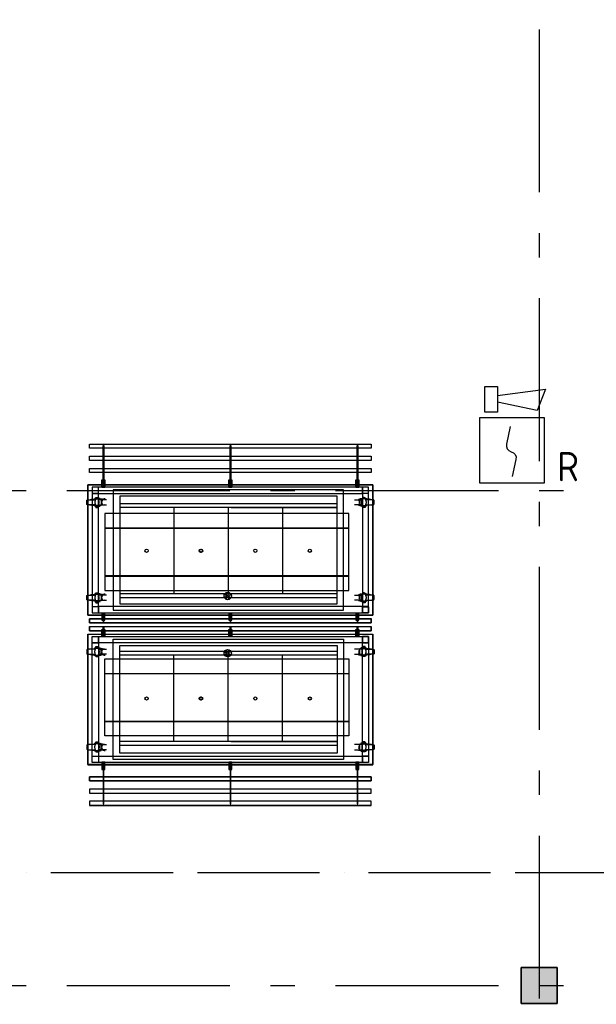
# Model space of a CAD drawing. Header units: millimetres. Extents: x -285236 to 84130, y -470 to 79511.
# Tile 131 of 192: x 11877 to 15418, y 40628 to 46673. Entities that reach past the tile are written whole.
import ezdxf
from ezdxf.enums import TextEntityAlignment as Align

# ---------------------------------------------------------------- set-up
doc = ezdxf.new("R2010")
doc.units = ezdxf.units.MM
doc.linetypes.add('NLRS_stramien', pattern=[1650, 1000, -250, 150, -250])
doc.linetypes.add('SW_doorsnedelijn', pattern=[1950, 750, -150, 0, -150, 750, -150])
doc.layers.add('2D APPARATUUR', color=250, linetype='Continuous', lineweight=9)
doc.layers.add('EL6511--', color=3, linetype='Continuous')
doc.layers.add('XREF', color=254, linetype='Continuous')
doc.styles.add('STABICAD-018', font='ISOCP.SHX', dxfattribs={"height": 180})

# ---------------------------------------------------------------- blocks, each defined once
blk = doc.blocks.new('16_10_25_dwg__U412-1948140-Begane grond - BRANDVEILIGHEID - Bereik brandslanghaspels')
at = {"layer": '2D APPARATUUR'}
blk.add_circle((0, 0), 5.82, dxfattribs=at)
blk = doc.blocks.new('16_10_25_dwg__U413-1948141-Begane grond - BRANDVEILIGHEID - Bereik brandslanghaspels')
blk.add_blockref('16_10_25_dwg__U412-1948140-Begane grond - BRANDVEILIGHEID - Bereik brandslanghaspels', (6452.4, 2.4))
for p, rotation in [((6457.7, 14), 315.0000000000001), ((6469.6, 18.5), 270), ((6481.2, 13.2), 225.0000000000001), ((6485.7, 1.3), 180), ((6456.9, -9.5), 45.00000000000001), ((6468.5, -14.8), 90.00000000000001), ((6480.4, -10.3), 135)]:
    blk.add_blockref('16_10_25_dwg__U412-1948140-Begane grond - BRANDVEILIGHEID - Bereik brandslanghaspels', p, dxfattribs=dict(rotation=rotation))
blk = doc.blocks.new('VB655IS2')
at = {"color": 0, "linetype": 'Continuous'}
blk.add_lwpolyline([(-1.667, 2.333), (-1.667, 3.909), (-0.89, 3.909), (-0.89, 2.333)], close=True, dxfattribs=at)
blk.add_lwpolyline([(-0.89, 3.371), (2.061, 3.756), (1.543, 2.449), (-0.89, 2.948)], dxfattribs=at)
blk = doc.blocks.new('*U137')
at = {"color": 0, "linetype": 'Continuous'}
for p, q in [((-2, 2), (-2, -2)), ((2, 2), (-2, 2)), ((2, -2), (2, 2)), ((-2, -2), (2, -2))]:
    blk.add_line(p, q, dxfattribs=at)
blk.add_lwpolyline([(-0.115, 1.468), (-0.337, 0.383, 0.399092), (-0.043, -0.089, -0.403068), (0.246, -0.559), (0.017, -1.602)], format="xyb", dxfattribs=at)
at = {"color": 0, "linetype": 'Continuous', "lineweight": 100}
blk.add_blockref('VB655IS2', (0, 0), dxfattribs=at)
at = {"color": 0, "linetype": 'Continuous', "style": 'STABICAD-018'}
for tag, p in [('CODING1', (-1.221, 12.191)), ('CODING2', (-0.947, 9.731)), ('ARTICLECODE', (0.777, 6.96)), ('FIREPROTECTION_PANEL', (0.777, 4.649)), ('FIREPROTECTION_ZONE', (0.049, 2.882)), ('FIREPROTECTION_HARDWARENUMBER', (5.423, -4.399))]:
    blk.add_attdef(tag, text='', height=1.8, dxfattribs=at).set_placement(p, align=Align.MIDDLE)
blk.add_attdef('TEXT1', (3.46, -3.379), '', height=1.8, dxfattribs=at)

msp = doc.modelspace()

# ---------------------------------------------------------------- hatches: boundary and pattern name
at = {"layer": 'XREF'}
msp.add_hatch(color=256, dxfattribs=at).paths.add_polyline_path([(15177.8696, 40632.6047), (15177.8696, 40852.6047), (14957.8696, 40852.6047), (14957.8696, 40632.6047)])

# ---------------------------------------------------------------- linework, layer by layer
at = {"layer": 'XREF', "linetype": 'NLRS_stramien'}
for p, q in [((15067.8696, 77962.7572), (15067.8696, 8370.0218)), ((-47232.6128, 43782.6047), (64223.889, 43782.6047)), ((-47232.6128, 40742.6047), (64223.889, 40742.6047))]:
    msp.add_line(p, q, dxfattribs=at)
at = {"layer": 'XREF', "linetype": 'Continuous'}
for p, q in [((12360.396, 43736.424), (12360.396, 43733.5136)), ((12409.3432, 43725.3116), (12361.9835, 43725.3116)), ((13933.3219, 43725.3116), (13980.9463, 43725.3116)), ((13957.1341, 43728.222), (13982.2692, 43728.222)), ((13982.2692, 43736.424), (13982.2692, 43733.5136)), ((12343.4629, 43685.8893), (12343.4629, 43680.8623)), ((12361.9835, 43694.0912), (12409.3432, 43694.0912)), ((13980.9463, 43694.0912), (13933.3219, 43694.0912)), ((13957.1341, 43691.1809), (13982.2692, 43691.1809)), ((13999.4668, 43685.8893), (13999.4668, 43680.8623)), ((12360.396, 43151.1738), (12360.396, 43147.9989)), ((12409.3432, 43139.7969), (12361.9835, 43139.7969)), ((12361.9835, 43108.8411), (12409.3432, 43108.8411)), ((13933.3219, 43139.7969), (13980.9463, 43139.7969)), ((13980.9463, 43108.8411), (13933.3219, 43108.8411)), ((13957.1341, 43142.9719), (13982.2692, 43142.9719)), ((13957.1341, 43105.9307), (13982.2692, 43105.9307)), ((13982.2692, 43151.1738), (13982.2692, 43147.9989)), ((12343.4629, 43100.6391), (12343.4629, 43095.6121)), ((13999.4668, 43100.6391), (13999.4668, 43095.6121)), ((12343.4629, 42815.4563), (12343.4629, 42820.4833)), ((12361.9835, 42807.2543), (12409.3432, 42807.2543)), ((13980.9463, 42807.2543), (13933.3219, 42807.2543)), ((13957.1341, 42810.1647), (13982.2692, 42810.1647)), ((13999.4668, 42815.4563), (13999.4668, 42820.4833)), ((12360.396, 42764.9216), (12360.396, 42768.0965)), ((12409.3432, 42776.2985), (12361.9835, 42776.2985)), ((13933.3219, 42776.2985), (13980.9463, 42776.2985)), ((13957.1341, 42773.1236), (13982.2692, 42773.1236)), ((13982.2692, 42764.9216), (13982.2692, 42768.0965)), ((12343.4629, 42230.2061), (12343.4629, 42235.2332)), ((12361.9835, 42222.0042), (12409.3432, 42222.0042)), ((13980.9463, 42222.0042), (13933.3219, 42222.0042)), ((13957.1341, 42224.9145), (13982.2692, 42224.9145)), ((13999.4668, 42230.2061), (13999.4668, 42235.2332)), ((12360.396, 42179.6714), (12360.396, 42182.5818)), ((12409.3432, 42190.7838), (12361.9835, 42190.7838)), ((13933.3219, 42190.7838), (13980.9463, 42190.7838)), ((13957.1341, 42187.8734), (13982.2692, 42187.8734)), ((13982.2692, 42179.6714), (13982.2692, 42182.5818))]:
    msp.add_line(p, q, dxfattribs=at)
at = {"layer": 'XREF'}
for p, q in [((13826.524, 43701.0778), (12491.4829, 43701.0778)), ((12824.0034, 43677.2354), (12824.0034, 43147.2354)), ((13156.524, 43677.2354), (13156.524, 43147.2354)), ((13491.524, 43677.2354), (13491.524, 43147.2354)), ((13826.524, 43147.2354), (12491.4829, 43147.2354)), ((13826.524, 43123.3103), (12491.4829, 43123.3103)), ((12388.9706, 43026.4144), (12388.9706, 42970.1578)), ((12393.9976, 42970.1578), (12393.9976, 43026.4144)), ((13168.9514, 43026.4144), (13168.9514, 42970.1578)), ((13173.9784, 42970.1578), (13173.9784, 43026.4144)), ((13948.9321, 43026.4144), (13948.9321, 42970.1578)), ((13953.9591, 42970.1578), (13953.9591, 43026.4144)), ((12306.5313, 42969.8116), (14036.6879, 42969.8116)), ((12388.9706, 42889.681), (12388.9706, 42945.9376)), ((12393.9976, 42945.9376), (12393.9976, 42889.681)), ((13168.9514, 42889.681), (13168.9514, 42945.9376)), ((13173.9784, 42945.9376), (13173.9784, 42889.681)), ((13948.9321, 42889.681), (13948.9321, 42945.9376)), ((13953.9591, 42945.9376), (13953.9591, 42889.681)), ((13826.524, 42794.1355), (12491.4829, 42794.1355)), ((13826.524, 42770.2104), (12491.4829, 42770.2104)), ((12824.0034, 42240.2104), (12824.0034, 42770.2104)), ((13156.524, 42240.2104), (13156.524, 42770.2104)), ((13491.524, 42240.2104), (13491.524, 42770.2104)), ((13826.524, 42216.3681), (12491.4829, 42216.3681))]:
    msp.add_line(p, q, dxfattribs=at)
at = {"layer": 'XREF', "linetype": 'SW_doorsnedelijn'}
msp.add_line((-47483.8847, 41436.7758), (58162.061, 41436.7758), dxfattribs=at)
at = {"layer": 'XREF', "lineweight": 35}
for p, q in [((14957.8696, 40852.6047), (14957.8696, 40632.6047)), ((15177.8696, 40852.6047), (14957.8696, 40852.6047)), ((15177.8696, 40632.6047), (15177.8696, 40852.6047)), ((14957.8696, 40632.6047), (15177.8696, 40632.6047))]:
    msp.add_line(p, q, dxfattribs=at)
at = {"layer": 'XREF', "flags": 128}
for points in [[(14036.2434, 44066.8839), (14036.2434, 44042.0135), (12306.4218, 44042.0135), (12306.4218, 44066.8839)], [(12306.5313, 44042.1), (12306.5313, 44067.2361), (14036.6879, 44067.2361), (14036.6879, 44042.1)], [(12393.9976, 44057.3591), (12393.9976, 43808.1251), (12388.9706, 43808.1251), (12388.9706, 44057.3591)], [(13173.9784, 44057.3591), (13173.9784, 43808.1251), (13168.9514, 43808.1251), (13168.9514, 44057.3591)], [(13953.9591, 44057.3591), (13953.9591, 43808.1251), (13948.9321, 43808.1251), (13948.9321, 44057.3591)], [(14036.2434, 43992.0079), (14036.2434, 43967.1374), (12306.4218, 43967.1374), (12306.4218, 43992.0079)], [(12306.5313, 43967.221), (12306.5313, 43992.3571), (14036.6879, 43992.3571), (14036.6879, 43967.221)], [(14036.2434, 43891.9968), (12306.5313, 43891.9968), (12306.5313, 43917.478), (14036.6879, 43917.478), (14036.6879, 43892.0773), (12306.5313, 43892.0773), (12306.4218, 43917.1319), (14036.2434, 43917.1319)], [(12386.854, 43847.5474), (12386.854, 43806.5376), (12395.8497, 43806.5376), (12395.8497, 43847.5474), (12400.8767, 43847.5474), (12400.8767, 43801.5106), (12381.827, 43801.5106), (12381.827, 43847.5474)], [(13166.8347, 43847.5474), (13166.8347, 43806.5376), (13175.8304, 43806.5376), (13175.8304, 43847.5474), (13180.8574, 43847.5474), (13180.8574, 43801.5106), (13161.8077, 43801.5106), (13161.8077, 43847.5474)], [(13946.8155, 43847.5474), (13946.8155, 43806.5376), (13955.8112, 43806.5376), (13955.8112, 43847.5474), (13960.8382, 43847.5474), (13960.8382, 43801.5106), (13941.7885, 43801.5106), (13941.7885, 43847.5474)], [(12296.477, 43017.0768), (12296.477, 43817.4627), (14046.7425, 43817.4627), (14046.7425, 43017.0768)], [(13866.524, 43787.1403), (12451.4829, 43787.1403), (12451.4829, 43047.1403), (13866.524, 43047.1403)], [(13826.524, 43747.1403), (12491.4829, 43747.1403), (12491.4829, 43087.1403), (13826.524, 43087.1403)], [(13899.0783, 43641.1843), (12399.0783, 43641.1843), (12399.0783, 43551.8176), (13899.0783, 43551.8176)], [(13899.0783, 43551.8176), (12399.0783, 43551.8176), (12399.0783, 43256.9247), (13899.0783, 43256.9247)], [(13899.0783, 43259.1605), (12399.0783, 43259.1605), (12399.0783, 43167.558), (13899.0783, 43167.558)], [(12296.477, 42899.0186), (12296.477, 42098.6327), (14046.7425, 42098.6327), (14046.7425, 42899.0186)], [(13866.524, 42130.3056), (12451.4829, 42130.3056), (12451.4829, 42870.3056), (13866.524, 42870.3056)], [(13826.524, 42170.3056), (12491.4829, 42170.3056), (12491.4829, 42830.3056), (13826.524, 42830.3056)], [(13899.0783, 42656.9349), (12399.0783, 42656.9349), (12399.0783, 42748.5374), (13899.0783, 42748.5374)], [(13899.0783, 42364.2778), (12399.0783, 42364.2778), (12399.0783, 42659.1708), (13899.0783, 42659.1708)], [(13899.0783, 42274.9111), (12399.0783, 42274.9111), (12399.0783, 42364.2778), (13899.0783, 42364.2778)], [(12386.854, 42068.548), (12386.854, 42109.5578), (12395.8497, 42109.5578), (12395.8497, 42068.548), (12400.8767, 42068.548), (12400.8767, 42114.5848), (12381.827, 42114.5848), (12381.827, 42068.548)], [(12393.9976, 41858.7363), (12393.9976, 42107.9704), (12388.9706, 42107.9704), (12388.9706, 41858.7363)], [(13166.8347, 42068.548), (13166.8347, 42109.5578), (13175.8304, 42109.5578), (13175.8304, 42068.548), (13180.8574, 42068.548), (13180.8574, 42114.5848), (13161.8077, 42114.5848), (13161.8077, 42068.548)], [(13173.9784, 41858.7363), (13173.9784, 42107.9704), (13168.9514, 42107.9704), (13168.9514, 41858.7363)], [(13946.8155, 42068.548), (13946.8155, 42109.5578), (13955.8112, 42109.5578), (13955.8112, 42068.548), (13960.8382, 42068.548), (13960.8382, 42114.5848), (13941.7885, 42114.5848), (13941.7885, 42068.548)], [(13953.9591, 41858.7363), (13953.9591, 42107.9704), (13948.9321, 42107.9704), (13948.9321, 41858.7363)], [(14036.2434, 41924.0875), (14036.2434, 41948.958), (12306.4218, 41948.958), (12306.4218, 41924.0875)], [(12306.5313, 41948.8744), (12306.5313, 41923.7383), (14036.6879, 41923.7383), (14036.6879, 41948.8744)], [(14036.2434, 41849.2115), (14036.2434, 41874.082), (12306.4218, 41874.082), (12306.4218, 41849.2115)], [(12306.5313, 41873.9954), (12306.5313, 41848.8593), (14036.6879, 41848.8593), (14036.6879, 41873.9954)]]:
    msp.add_lwpolyline(points, close=True, dxfattribs=at)
at = {"layer": 'XREF', "lineweight": 25, "flags": 128}
for points in [[(14046.2974, 43017.032), (14046.2974, 43817.1208), (12296.3677, 43817.1208), (12296.3677, 43017.032)], [(14046.2974, 42899.0635), (14046.2974, 42098.9746), (12296.3677, 42098.9746), (12296.3677, 42899.0635)]]:
    msp.add_lwpolyline(points, close=True, dxfattribs=at)
at = {"layer": 'XREF', "linetype": 'Continuous', "flags": 128}
for points in [[(12321.5028, 43764.4694), (12361.4543, 43764.4694), (12361.4543, 43804.4209)], [(12341.8754, 43694.0912), (12294.5157, 43694.0912), (12293.4574, 43694.3558), (12292.6636, 43694.3558), (12291.8699, 43694.885), (12291.0761, 43695.4141), (12290.547, 43695.9433), (12290.0178, 43696.737), (12289.7532, 43697.5308), (12289.4887, 43698.3245), (12289.4887, 43699.1182), (12289.4887, 43720.2846), (12289.4887, 43721.0784), (12289.7532, 43721.8721), (12290.0178, 43722.6658), (12290.547, 43723.4596), (12291.0761, 43723.9887), (12291.8699, 43724.5179), (12292.6636, 43724.7825), (12293.4574, 43725.0471), (12294.5157, 43725.3116), (12341.8754, 43725.3116)], [(12305.3634, 43725.3116), (12318.3278, 43728.222), (12343.4629, 43728.222)], [(12333.6735, 43728.222), (12333.6735, 43730.0741), (12377.3291, 43730.0741), (12377.3291, 43689.0642), (12333.6735, 43689.0642), (12333.6735, 43691.1809)], [(12371.2438, 43733.5136), (12338.4359, 43733.5136), (12338.4359, 43730.8678)], [(12344.5212, 43730.0741), (12341.6108, 43724.7825), (12339.7588, 43718.9617), (12338.7005, 43712.8764), (12338.7005, 43706.5265), (12339.7588, 43700.4411), (12341.6108, 43694.6204), (12344.5212, 43689.0642)], [(12343.4629, 43736.424), (12346.6379, 43737.7469), (12350.0774, 43738.276), (12353.7815, 43738.276), (12357.221, 43737.7469), (12360.396, 43736.424), (12343.4629, 43736.424), (12343.4629, 43733.5136)], [(12359.0731, 43689.0642), (12361.9835, 43694.6204), (12364.1001, 43700.4411), (12365.1584, 43706.5265), (12365.1584, 43712.8764), (12364.1001, 43718.9617), (12361.9835, 43724.7825), (12359.0731, 43730.0741)], [(12398.4955, 43725.3116), (12385.5311, 43728.222), (12360.396, 43728.222)], [(13959.7799, 43720.5492), (13961.3674, 43716.8451), (13962.4257, 43712.8764), (13962.4257, 43708.9077), (13961.8965, 43704.939), (13960.5736, 43700.9703)], [(14009.2563, 43728.222), (14009.2563, 43730.0741), (13965.6006, 43730.0741), (13965.6006, 43689.0642), (14009.2563, 43689.0642), (14009.2563, 43691.1809)], [(13971.686, 43733.5136), (14004.2293, 43733.5136), (14004.2293, 43730.8678)], [(13983.5921, 43689.0642), (13980.6817, 43694.6204), (13978.565, 43700.4411), (13977.7713, 43706.5265), (13977.7713, 43712.8764), (13978.565, 43718.9617), (13980.6817, 43724.7825), (13983.5921, 43730.0741)], [(13999.4668, 43736.424), (13996.0273, 43737.7469), (13992.5878, 43738.276), (13989.1482, 43738.276), (13985.7087, 43737.7469), (13982.2692, 43736.424), (13999.4668, 43736.424), (13999.4668, 43733.5136)], [(13998.1439, 43730.0741), (14001.0543, 43724.7825), (14002.9064, 43718.9617), (14003.9647, 43712.8764), (14003.9647, 43706.5265), (14002.9064, 43700.4411), (14001.0543, 43694.6204), (13998.1439, 43689.0642)], [(14037.5663, 43725.3116), (14024.6019, 43728.222), (13999.2023, 43728.222)], [(14000.7897, 43694.0912), (14048.4141, 43694.0912), (14049.2078, 43694.3558), (14050.0015, 43694.3558), (14050.7953, 43694.885), (14051.589, 43695.4141), (14052.1182, 43695.9433), (14052.6473, 43696.737), (14052.9119, 43697.5308), (14053.1765, 43698.3245), (14053.4411, 43699.1182), (14053.4411, 43720.2846), (14053.1765, 43721.0784), (14052.9119, 43721.8721), (14052.6473, 43722.6658), (14052.1182, 43723.4596), (14051.589, 43723.9887), (14050.7953, 43724.5179), (14050.0015, 43724.7825), (14049.2078, 43725.0471), (14048.4141, 43725.3116), (14000.7897, 43725.3116)], [(12305.3634, 43694.0912), (12318.3278, 43691.1809), (12343.4629, 43691.1809)], [(12338.4359, 43688.5351), (12338.4359, 43685.8893), (12371.2438, 43685.8893)], [(12351.9295, 43680.8623), (12351.1357, 43680.0685), (12350.342, 43679.5394), (12349.2837, 43679.2748), (12348.2253, 43679.0102), (12347.167, 43679.0102), (12346.1087, 43679.2748), (12345.0504, 43679.5394), (12344.2566, 43680.0685), (12343.4629, 43680.8623), (12343.9921, 43679.5394), (12344.7858, 43678.2165), (12345.8441, 43676.8936), (12358.0148, 43676.8936), (12359.0731, 43678.2165), (12359.8668, 43679.5394), (12360.396, 43680.8623)], [(12360.396, 43685.8893), (12360.396, 43680.8623), (12359.6023, 43680.0685), (12358.8085, 43679.5394), (12357.7502, 43679.2748), (12356.6919, 43679.0102), (12355.6336, 43679.0102), (12354.5753, 43679.2748), (12353.5169, 43679.5394), (12352.7232, 43680.0685), (12351.9295, 43680.8623), (12351.9295, 43685.8893)], [(12398.4955, 43694.0912), (12385.5311, 43691.1809), (12360.396, 43691.1809)], [(14004.2293, 43688.5351), (14004.2293, 43685.8893), (13971.686, 43685.8893)], [(13982.2692, 43685.8893), (13982.2692, 43680.8623), (13983.0629, 43680.0685), (13984.1212, 43679.5394), (13984.915, 43679.2748), (13985.9733, 43679.0102), (13987.0316, 43679.0102), (13988.0899, 43679.2748), (13989.1482, 43679.5394), (13990.2065, 43680.0685), (13990.7357, 43680.8623), (13990.7357, 43685.8893)], [(13990.7357, 43680.8623), (13991.5294, 43680.0685), (13992.5878, 43679.5394), (13993.3815, 43679.2748), (13994.4398, 43679.0102), (13995.7627, 43679.0102), (13996.821, 43679.2748), (13997.6148, 43679.5394), (13998.6731, 43680.0685), (13999.4668, 43680.8623), (13998.6731, 43679.5394), (13997.8794, 43678.2165), (13996.821, 43676.8936), (13984.915, 43676.8936), (13983.8566, 43678.2165), (13983.0629, 43679.5394), (13982.2692, 43680.8623)], [(14037.5663, 43694.0912), (14024.6019, 43691.1809), (13999.2023, 43691.1809)], [(12341.8754, 43108.8411), (12294.5157, 43108.8411), (12293.4574, 43108.8411), (12292.6636, 43109.1057), (12291.8699, 43109.6348), (12291.0761, 43110.164), (12290.547, 43110.6931), (12290.0178, 43111.4869), (12289.7532, 43112.2806), (12289.4887, 43113.0744), (12289.4887, 43113.8681), (12289.4887, 43134.7699), (12289.4887, 43135.8282), (12289.7532, 43136.6219), (12290.0178, 43137.4157), (12290.547, 43137.9448), (12291.0761, 43138.7386), (12291.8699, 43139.2677), (12292.6636, 43139.5323), (12293.4574, 43139.7969), (12294.5157, 43139.7969), (12341.8754, 43139.7969)], [(12305.3634, 43139.7969), (12318.3278, 43142.9719), (12343.4629, 43142.9719)], [(12305.3634, 43108.8411), (12318.3278, 43105.9307), (12343.4629, 43105.9307)], [(12333.6735, 43142.9719), (12333.6735, 43144.8239), (12377.3291, 43144.8239), (12377.3291, 43103.8141), (12333.6735, 43103.8141), (12333.6735, 43105.9307)], [(12371.2438, 43147.9989), (12338.4359, 43147.9989), (12338.4359, 43145.6177)], [(12338.4359, 43103.0203), (12338.4359, 43100.6391), (12371.2438, 43100.6391)], [(12344.5212, 43144.8239), (12341.6108, 43139.5323), (12339.7588, 43133.447), (12338.7005, 43127.3617), (12338.7005, 43121.2763), (12339.7588, 43115.191), (12341.6108, 43109.3702), (12344.5212, 43103.8141)], [(12343.4629, 43151.1738), (12346.6379, 43152.4967), (12350.0774, 43153.0259), (12353.7815, 43153.0259), (12357.221, 43152.4967), (12360.396, 43151.1738), (12343.4629, 43151.1738), (12343.4629, 43147.9989)], [(12359.0731, 43103.8141), (12361.9835, 43109.3702), (12364.1001, 43115.191), (12365.1584, 43121.2763), (12365.1584, 43127.3617), (12364.1001, 43133.447), (12361.9835, 43139.5323), (12359.0731, 43144.8239)], [(12398.4955, 43139.7969), (12385.5311, 43142.9719), (12360.396, 43142.9719)], [(12398.4955, 43108.8411), (12385.5311, 43105.9307), (12360.396, 43105.9307)], [(13959.7799, 43135.0345), (13961.3674, 43131.3304), (13962.4257, 43127.6262), (13962.4257, 43123.393), (13961.8965, 43119.4243), (13960.5736, 43115.7202)], [(14009.2563, 43142.9719), (14009.2563, 43144.8239), (13965.6006, 43144.8239), (13965.6006, 43103.8141), (14009.2563, 43103.8141), (14009.2563, 43105.9307)], [(13971.686, 43147.9989), (14004.2293, 43147.9989), (14004.2293, 43145.6177)], [(14004.2293, 43103.0203), (14004.2293, 43100.6391), (13971.686, 43100.6391)], [(13983.5921, 43103.8141), (13980.6817, 43109.3702), (13978.565, 43115.191), (13977.7713, 43121.2763), (13977.7713, 43127.3617), (13978.565, 43133.447), (13980.6817, 43139.5323), (13983.5921, 43144.8239)], [(13999.4668, 43151.1738), (13996.0273, 43152.4967), (13992.5878, 43153.0259), (13989.1482, 43153.0259), (13985.7087, 43152.4967), (13982.2692, 43151.1738), (13999.4668, 43151.1738), (13999.4668, 43147.9989)], [(13998.1439, 43144.8239), (14001.0543, 43139.5323), (14002.9064, 43133.447), (14003.9647, 43127.3617), (14003.9647, 43121.2763), (14002.9064, 43115.191), (14001.0543, 43109.3702), (13998.1439, 43103.8141)], [(14037.5663, 43139.7969), (14024.6019, 43142.9719), (13999.2023, 43142.9719)], [(14037.5663, 43108.8411), (14024.6019, 43105.9307), (13999.2023, 43105.9307)], [(14000.7897, 43108.8411), (14048.4141, 43108.8411), (14049.2078, 43108.8411), (14050.0015, 43109.1057), (14050.7953, 43109.6348), (14051.589, 43110.164), (14052.1182, 43110.6931), (14052.6473, 43111.4869), (14052.9119, 43112.2806), (14053.1765, 43113.0744), (14053.4411, 43113.8681), (14053.4411, 43134.7699), (14053.1765, 43135.8282), (14052.9119, 43136.6219), (14052.6473, 43137.4157), (14052.1182, 43137.9448), (14051.589, 43138.7386), (14050.7953, 43139.2677), (14050.0015, 43139.5323), (14049.2078, 43139.7969), (14048.4141, 43139.7969), (14000.7897, 43139.7969)], [(12321.5028, 43069.4187), (12361.4543, 43069.4187), (12361.4543, 43029.4672)], [(12351.9295, 43095.6121), (12351.1357, 43094.8184), (12350.342, 43094.2892), (12349.2837, 43093.76), (12348.2253, 43093.76), (12347.167, 43093.76), (12346.1087, 43093.76), (12345.0504, 43094.2892), (12344.2566, 43094.8184), (12343.4629, 43095.6121), (12343.9921, 43094.0246), (12344.7858, 43092.7017), (12345.8441, 43091.6434), (12358.0148, 43091.6434), (12359.0731, 43092.7017), (12359.8668, 43094.0246), (12360.396, 43095.6121)], [(12360.396, 43100.6391), (12360.396, 43095.6121), (12359.6023, 43094.8184), (12358.8085, 43094.2892), (12357.7502, 43093.76), (12356.6919, 43093.76), (12355.6336, 43093.76), (12354.5753, 43093.76), (12353.5169, 43094.2892), (12352.7232, 43094.8184), (12351.9295, 43095.6121), (12351.9295, 43100.6391)], [(14021.4269, 43069.4187), (13981.4754, 43069.4187), (13981.4754, 43029.4672)], [(13982.2692, 43100.6391), (13982.2692, 43095.6121), (13983.0629, 43094.8184), (13984.1212, 43094.2892), (13984.915, 43093.76), (13985.9733, 43093.76), (13987.0316, 43093.76), (13988.0899, 43093.76), (13989.1482, 43094.2892), (13990.2065, 43094.8184), (13990.7357, 43095.6121), (13990.7357, 43100.6391)], [(13990.7357, 43095.6121), (13991.5294, 43094.8184), (13992.5878, 43094.2892), (13993.3815, 43093.76), (13994.4398, 43093.76), (13995.7627, 43093.76), (13996.821, 43093.76), (13997.6148, 43094.2892), (13998.6731, 43094.8184), (13999.4668, 43095.6121), (13998.6731, 43094.0246), (13997.8794, 43092.7017), (13996.821, 43091.6434), (13984.915, 43091.6434), (13983.8566, 43092.7017), (13983.0629, 43094.0246), (13982.2692, 43095.6121)], [(12321.5028, 42846.6767), (12361.4543, 42846.6767), (12361.4543, 42886.6282)], [(14021.4269, 42846.6767), (13981.4754, 42846.6767), (13981.4754, 42886.6282)], [(12341.8754, 42807.2543), (12294.5157, 42807.2543), (12293.4574, 42807.2543), (12292.6636, 42806.9897), (12291.8699, 42806.4606), (12291.0761, 42805.9314), (12290.547, 42805.4023), (12290.0178, 42804.6085), (12289.7532, 42803.8148), (12289.4887, 42803.021), (12289.4887, 42802.2273), (12289.4887, 42781.3255), (12289.4887, 42780.2672), (12289.7532, 42779.4735), (12290.0178, 42778.6797), (12290.547, 42778.1506), (12291.0761, 42777.3568), (12291.8699, 42776.8277), (12292.6636, 42776.5631), (12293.4574, 42776.2985), (12294.5157, 42776.2985), (12341.8754, 42776.2985)], [(12305.3634, 42807.2543), (12318.3278, 42810.1647), (12343.4629, 42810.1647)], [(12333.6735, 42773.1236), (12333.6735, 42771.2715), (12377.3291, 42771.2715), (12377.3291, 42812.2813), (12333.6735, 42812.2813), (12333.6735, 42810.1647)], [(12338.4359, 42813.0751), (12338.4359, 42815.4563), (12371.2438, 42815.4563)], [(12344.5212, 42771.2715), (12341.6108, 42776.5631), (12339.7588, 42782.6484), (12338.7005, 42788.7337), (12338.7005, 42794.8191), (12339.7588, 42800.9044), (12341.6108, 42806.7252), (12344.5212, 42812.2813)], [(12351.9295, 42820.4833), (12351.1357, 42821.277), (12350.342, 42821.8062), (12349.2837, 42822.3354), (12348.2253, 42822.3354), (12347.167, 42822.3354), (12346.1087, 42822.3354), (12345.0504, 42821.8062), (12344.2566, 42821.277), (12343.4629, 42820.4833), (12343.9921, 42822.0708), (12344.7858, 42823.3937), (12345.8441, 42824.452), (12358.0148, 42824.452), (12359.0731, 42823.3937), (12359.8668, 42822.0708), (12360.396, 42820.4833)], [(12360.396, 42815.4563), (12360.396, 42820.4833), (12359.6023, 42821.277), (12358.8085, 42821.8062), (12357.7502, 42822.3354), (12356.6919, 42822.3354), (12355.6336, 42822.3354), (12354.5753, 42822.3354), (12353.5169, 42821.8062), (12352.7232, 42821.277), (12351.9295, 42820.4833), (12351.9295, 42815.4563)], [(12359.0731, 42812.2813), (12361.9835, 42806.7252), (12364.1001, 42800.9044), (12365.1584, 42794.8191), (12365.1584, 42788.7337), (12364.1001, 42782.6484), (12361.9835, 42776.5631), (12359.0731, 42771.2715)], [(12398.4955, 42807.2543), (12385.5311, 42810.1647), (12360.396, 42810.1647)], [(13959.7799, 42781.0609), (13961.3674, 42784.7651), (13962.4257, 42788.4692), (13962.4257, 42792.7024), (13961.8965, 42796.6711), (13960.5736, 42800.3753)], [(14009.2563, 42773.1236), (14009.2563, 42771.2715), (13965.6006, 42771.2715), (13965.6006, 42812.2813), (14009.2563, 42812.2813), (14009.2563, 42810.1647)], [(14004.2293, 42813.0751), (14004.2293, 42815.4563), (13971.686, 42815.4563)], [(13983.5921, 42812.2813), (13980.6817, 42806.7252), (13978.565, 42800.9044), (13977.7713, 42794.8191), (13977.7713, 42788.7337), (13978.565, 42782.6484), (13980.6817, 42776.5631), (13983.5921, 42771.2715)], [(13990.7357, 42820.4833), (13991.5294, 42821.277), (13992.5878, 42821.8062), (13993.3815, 42822.3354), (13994.4398, 42822.3354), (13995.7627, 42822.3354), (13996.821, 42822.3354), (13997.6148, 42821.8062), (13998.6731, 42821.277), (13999.4668, 42820.4833), (13998.6731, 42822.0708), (13997.8794, 42823.3937), (13996.821, 42824.452), (13984.915, 42824.452), (13983.8566, 42823.3937), (13983.0629, 42822.0708), (13982.2692, 42820.4833)], [(13982.2692, 42815.4563), (13982.2692, 42820.4833), (13983.0629, 42821.277), (13984.1212, 42821.8062), (13984.915, 42822.3354), (13985.9733, 42822.3354), (13987.0316, 42822.3354), (13988.0899, 42822.3354), (13989.1482, 42821.8062), (13990.2065, 42821.277), (13990.7357, 42820.4833), (13990.7357, 42815.4563)], [(13998.1439, 42771.2715), (14001.0543, 42776.5631), (14002.9064, 42782.6484), (14003.9647, 42788.7337), (14003.9647, 42794.8191), (14002.9064, 42800.9044), (14001.0543, 42806.7252), (13998.1439, 42812.2813)], [(14037.5663, 42807.2543), (14024.6019, 42810.1647), (13999.2023, 42810.1647)], [(14000.7897, 42807.2543), (14048.4141, 42807.2543), (14049.2078, 42807.2543), (14050.0015, 42806.9897), (14050.7953, 42806.4606), (14051.589, 42805.9314), (14052.1182, 42805.4023), (14052.6473, 42804.6085), (14052.9119, 42803.8148), (14053.1765, 42803.021), (14053.4411, 42802.2273), (14053.4411, 42781.3255), (14053.1765, 42780.2672), (14052.9119, 42779.4735), (14052.6473, 42778.6797), (14052.1182, 42778.1506), (14051.589, 42777.3568), (14050.7953, 42776.8277), (14050.0015, 42776.5631), (14049.2078, 42776.2985), (14048.4141, 42776.2985), (14000.7897, 42776.2985)], [(12305.3634, 42776.2985), (12318.3278, 42773.1236), (12343.4629, 42773.1236)], [(12371.2438, 42768.0965), (12338.4359, 42768.0965), (12338.4359, 42770.4778)], [(12343.4629, 42764.9216), (12346.6379, 42763.5987), (12350.0774, 42763.0695), (12353.7815, 42763.0695), (12357.221, 42763.5987), (12360.396, 42764.9216), (12343.4629, 42764.9216), (12343.4629, 42768.0965)], [(12398.4955, 42776.2985), (12385.5311, 42773.1236), (12360.396, 42773.1236)], [(13971.686, 42768.0965), (14004.2293, 42768.0965), (14004.2293, 42770.4778)], [(13999.4668, 42764.9216), (13996.0273, 42763.5987), (13992.5878, 42763.0695), (13989.1482, 42763.0695), (13985.7087, 42763.5987), (13982.2692, 42764.9216), (13999.4668, 42764.9216), (13999.4668, 42768.0965)], [(14037.5663, 42776.2985), (14024.6019, 42773.1236), (13999.2023, 42773.1236)], [(12341.8754, 42222.0042), (12294.5157, 42222.0042), (12293.4574, 42221.7396), (12292.6636, 42221.7396), (12291.8699, 42221.2104), (12291.0761, 42220.6813), (12290.547, 42220.1521), (12290.0178, 42219.3584), (12289.7532, 42218.5646), (12289.4887, 42217.7709), (12289.4887, 42216.9772), (12289.4887, 42195.8108), (12289.4887, 42195.0171), (12289.7532, 42194.2233), (12290.0178, 42193.4296), (12290.547, 42192.6358), (12291.0761, 42192.1067), (12291.8699, 42191.5775), (12292.6636, 42191.3129), (12293.4574, 42191.0484), (12294.5157, 42190.7838), (12341.8754, 42190.7838)], [(12305.3634, 42222.0042), (12318.3278, 42224.9145), (12343.4629, 42224.9145)], [(12333.6735, 42187.8734), (12333.6735, 42186.0213), (12377.3291, 42186.0213), (12377.3291, 42227.0312), (12333.6735, 42227.0312), (12333.6735, 42224.9145)], [(12338.4359, 42227.5603), (12338.4359, 42230.2061), (12371.2438, 42230.2061)], [(12344.5212, 42186.0213), (12341.6108, 42191.3129), (12339.7588, 42197.1337), (12338.7005, 42203.219), (12338.7005, 42209.5689), (12339.7588, 42215.6543), (12341.6108, 42221.475), (12344.5212, 42227.0312)], [(12351.9295, 42235.2332), (12351.1357, 42236.0269), (12350.342, 42236.5561), (12349.2837, 42236.8206), (12348.2253, 42237.0852), (12347.167, 42237.0852), (12346.1087, 42236.8206), (12345.0504, 42236.5561), (12344.2566, 42236.0269), (12343.4629, 42235.2332), (12343.9921, 42236.5561), (12344.7858, 42237.879), (12345.8441, 42239.2018), (12358.0148, 42239.2018), (12359.0731, 42237.879), (12359.8668, 42236.5561), (12360.396, 42235.2332)], [(12360.396, 42230.2061), (12360.396, 42235.2332), (12359.6023, 42236.0269), (12358.8085, 42236.5561), (12357.7502, 42236.8206), (12356.6919, 42237.0852), (12355.6336, 42237.0852), (12354.5753, 42236.8206), (12353.5169, 42236.5561), (12352.7232, 42236.0269), (12351.9295, 42235.2332), (12351.9295, 42230.2061)], [(12359.0731, 42227.0312), (12361.9835, 42221.475), (12364.1001, 42215.6543), (12365.1584, 42209.5689), (12365.1584, 42203.219), (12364.1001, 42197.1337), (12361.9835, 42191.3129), (12359.0731, 42186.0213)], [(12398.4955, 42222.0042), (12385.5311, 42224.9145), (12360.396, 42224.9145)], [(13959.7799, 42195.5462), (13961.3674, 42199.2503), (13962.4257, 42203.219), (13962.4257, 42207.1877), (13961.8965, 42211.1564), (13960.5736, 42215.1251)], [(14009.2563, 42187.8734), (14009.2563, 42186.0213), (13965.6006, 42186.0213), (13965.6006, 42227.0312), (14009.2563, 42227.0312), (14009.2563, 42224.9145)], [(14004.2293, 42227.5603), (14004.2293, 42230.2061), (13971.686, 42230.2061)], [(13983.5921, 42227.0312), (13980.6817, 42221.475), (13978.565, 42215.6543), (13977.7713, 42209.5689), (13977.7713, 42203.219), (13978.565, 42197.1337), (13980.6817, 42191.3129), (13983.5921, 42186.0213)], [(13990.7357, 42235.2332), (13991.5294, 42236.0269), (13992.5878, 42236.5561), (13993.3815, 42236.8206), (13994.4398, 42237.0852), (13995.7627, 42237.0852), (13996.821, 42236.8206), (13997.6148, 42236.5561), (13998.6731, 42236.0269), (13999.4668, 42235.2332), (13998.6731, 42236.5561), (13997.8794, 42237.879), (13996.821, 42239.2018), (13984.915, 42239.2018), (13983.8566, 42237.879), (13983.0629, 42236.5561), (13982.2692, 42235.2332)], [(13982.2692, 42230.2061), (13982.2692, 42235.2332), (13983.0629, 42236.0269), (13984.1212, 42236.5561), (13984.915, 42236.8206), (13985.9733, 42237.0852), (13987.0316, 42237.0852), (13988.0899, 42236.8206), (13989.1482, 42236.5561), (13990.2065, 42236.0269), (13990.7357, 42235.2332), (13990.7357, 42230.2061)], [(13998.1439, 42186.0213), (14001.0543, 42191.3129), (14002.9064, 42197.1337), (14003.9647, 42203.219), (14003.9647, 42209.5689), (14002.9064, 42215.6543), (14001.0543, 42221.475), (13998.1439, 42227.0312)], [(14037.5663, 42222.0042), (14024.6019, 42224.9145), (13999.2023, 42224.9145)], [(14000.7897, 42222.0042), (14048.4141, 42222.0042), (14049.2078, 42221.7396), (14050.0015, 42221.7396), (14050.7953, 42221.2104), (14051.589, 42220.6813), (14052.1182, 42220.1521), (14052.6473, 42219.3584), (14052.9119, 42218.5646), (14053.1765, 42217.7709), (14053.4411, 42216.9772), (14053.4411, 42195.8108), (14053.1765, 42195.0171), (14052.9119, 42194.2233), (14052.6473, 42193.4296), (14052.1182, 42192.6358), (14051.589, 42192.1067), (14050.7953, 42191.5775), (14050.0015, 42191.3129), (14049.2078, 42191.0484), (14048.4141, 42190.7838), (14000.7897, 42190.7838)], [(12305.3634, 42190.7838), (12318.3278, 42187.8734), (12343.4629, 42187.8734)], [(12321.5028, 42151.626), (12361.4543, 42151.626), (12361.4543, 42111.6745)], [(12371.2438, 42182.5818), (12338.4359, 42182.5818), (12338.4359, 42185.2276)], [(12343.4629, 42179.6714), (12346.6379, 42178.3485), (12350.0774, 42177.8194), (12353.7815, 42177.8194), (12357.221, 42178.3485), (12360.396, 42179.6714), (12343.4629, 42179.6714), (12343.4629, 42182.5818)], [(12398.4955, 42190.7838), (12385.5311, 42187.8734), (12360.396, 42187.8734)], [(13971.686, 42182.5818), (14004.2293, 42182.5818), (14004.2293, 42185.2276)], [(13999.4668, 42179.6714), (13996.0273, 42178.3485), (13992.5878, 42177.8194), (13989.1482, 42177.8194), (13985.7087, 42178.3485), (13982.2692, 42179.6714), (13999.4668, 42179.6714), (13999.4668, 42182.5818)], [(14037.5663, 42190.7838), (14024.6019, 42187.8734), (13999.2023, 42187.8734)]]:
    msp.add_lwpolyline(points, dxfattribs=at)
for points in [[(12360.1314, 43765.7923), (12360.1314, 43803.3626), (12322.5611, 43803.3626), (12322.5611, 43765.7923)], [(14020.104, 43803.3626), (12322.5611, 43803.3626), (12322.5611, 43030.7901), (14020.104, 43030.7901)], [(14020.104, 43765.7923), (14020.104, 43803.3626), (13982.5337, 43803.3626), (13982.5337, 43765.7923)], [(12361.4543, 43764.4694), (13981.4754, 43764.4694), (13981.4754, 43069.4187), (12361.4543, 43069.4187)], [(12360.1314, 43030.7901), (12360.1314, 43068.3604), (12322.5611, 43068.3604), (12322.5611, 43030.7901)], [(13982.5337, 43030.7901), (13982.5337, 43068.3604), (14020.104, 43068.3604), (14020.104, 43030.7901)], [(12360.1314, 42885.3053), (12360.1314, 42847.735), (12322.5611, 42847.735), (12322.5611, 42885.3053)], [(14020.104, 42112.7328), (12322.5611, 42112.7328), (12322.5611, 42885.3053), (14020.104, 42885.3053)], [(13982.5337, 42885.3053), (13982.5337, 42847.735), (14020.104, 42847.735), (14020.104, 42885.3053)], [(12361.4543, 42151.626), (13981.4754, 42151.626), (13981.4754, 42846.6767), (12361.4543, 42846.6767)], [(12360.1314, 42150.3031), (12360.1314, 42112.7328), (12322.5611, 42112.7328), (12322.5611, 42150.3031)], [(14020.104, 42150.3031), (14020.104, 42112.7328), (13982.5337, 42112.7328), (13982.5337, 42150.3031)]]:
    msp.add_lwpolyline(points, close=True, dxfattribs=at)
at = {"layer": 'XREF', "flags": 128}
for points in [[(14021.4269, 43764.4694), (13981.4754, 43764.4694), (13981.4754, 43804.4209)], [(13176.524, 43677.2354), (13501.524, 43677.2354), (13826.524, 43677.2354), (12491.4829, 43677.2354)], [(14036.2434, 42995.2928), (14036.2434, 42970.1578), (12306.4218, 42970.1578), (12306.5313, 42995.2123), (12306.5313, 42969.8116), (14036.6879, 42969.8116), (14036.6879, 42995.2123), (12306.5313, 42995.2123), (14036.2434, 42995.2123)], [(12381.827, 43033.0289), (12381.827, 42986.9921), (12386.854, 42986.9921), (12386.854, 43028.0019)], [(12395.8497, 43028.0019), (12395.8497, 42986.9921), (12400.8767, 42986.9921), (12400.8767, 43033.0289)], [(13161.8077, 43033.0289), (13161.8077, 42986.9921), (13166.8347, 42986.9921), (13166.8347, 43028.0019)], [(13175.8304, 43028.0019), (13175.8304, 42986.9921), (13180.8574, 42986.9921), (13180.8574, 43033.0289)], [(13941.7885, 43033.0289), (13941.7885, 42986.9921), (13946.8155, 42986.9921), (13946.8155, 43028.0019)], [(13955.8112, 43028.0019), (13955.8112, 42986.9921), (13960.8382, 42986.9921), (13960.8382, 43033.0289)], [(14036.6879, 42946.2838), (14036.6879, 42920.8831), (12306.5313, 42920.8831), (14036.2434, 42920.8831), (14036.2434, 42945.9376), (12306.4218, 42945.9376), (12306.5313, 42920.8831), (12306.5313, 42946.2838)], [(12381.827, 42883.0665), (12381.827, 42929.1033), (12386.854, 42929.1033), (12386.854, 42888.0935)], [(12395.8497, 42888.0935), (12395.8497, 42929.1033), (12400.8767, 42929.1033), (12400.8767, 42883.0665)], [(13161.8077, 42883.0665), (13161.8077, 42929.1033), (13166.8347, 42929.1033), (13166.8347, 42888.0935)], [(13175.8304, 42888.0935), (13175.8304, 42929.1033), (13180.8574, 42929.1033), (13180.8574, 42883.0665)], [(13941.7885, 42883.0665), (13941.7885, 42929.1033), (13946.8155, 42929.1033), (13946.8155, 42888.0935)], [(13955.8112, 42888.0935), (13955.8112, 42929.1033), (13960.8382, 42929.1033), (13960.8382, 42883.0665)], [(13176.524, 42240.2104), (13501.524, 42240.2104), (13826.524, 42240.2104), (12491.4829, 42240.2104)], [(14021.4269, 42151.626), (13981.4754, 42151.626), (13981.4754, 42111.6745)], [(14036.2434, 42024.0986), (14036.2434, 41998.9635), (12306.4218, 41998.9635), (12306.5313, 42024.0181), (12306.5313, 41998.6174), (14036.6879, 41998.6174), (14036.6879, 42024.0181), (12306.5313, 42024.0181), (14036.2434, 42024.0181)]]:
    msp.add_lwpolyline(points, dxfattribs=at)
at = {"layer": 'XREF'}
for centre, radius in [((12656.5034, 43412.2354), 9.8605), ((12989.024, 43412.2354), 9.8605), ((12991.5034, 43412.2354), 9.8605), ((13324.024, 43412.2354), 9.8605), ((13659.024, 43412.2354), 9.8605), ((13154.4052, 43134.3348), 22.4732), ((13154.2557, 43134.5857), 5.8205), ((13154.4052, 42783.111), 22.4732), ((13154.2557, 42782.8602), 5.8205), ((12656.5034, 42505.2104), 9.8605), ((12989.024, 42505.2104), 9.8605), ((12991.5034, 42505.2104), 9.8605), ((13324.024, 42505.2104), 9.8605), ((13659.024, 42505.2104), 9.8605)]:
    msp.add_circle(centre, radius, dxfattribs=at)
at = {"layer": 'XREF', "linetype": 'Continuous'}
for centre, radius, start, end in [((12401.2505, 43709.8337), 21.0347, 89.57698716, 210.62520916), ((12401.4806, 43124.4513), 21.1665, 90.20240273, 209.9997936), ((12401.4806, 42791.6441), 21.1665, 150.0002064, 269.79759727), ((12401.2505, 42206.2617), 21.0347, 149.37479084, 270.42301284)]:
    msp.add_arc(centre, radius, start, end, dxfattribs=at)

# ---------------------------------------------------------------- block references
at = {"layer": 'EL6511--', "linetype": 'Continuous', "lineweight": 100}
ref = msp.add_blockref('*U137', (14900.3462, 44028.9526), dxfattribs=dict(at, xscale=100, yscale=100, zscale=100))
ref.add_attrib('TEXT1', 'R', (15178.3462, 43838.9526), dxfattribs={"layer": '0', "color": 1, "linetype": 'Continuous', "lineweight": 100, "height": 180, "style": 'STABICAD-018'})
at = {"layer": 'XREF', "rotation": 180}
msp.add_blockref('16_10_25_dwg__U413-1948141-Begane grond - BRANDVEILIGHEID - Bereik brandslanghaspels', (19623.4718, 43136.1857), dxfattribs=at)
at = {"layer": 'XREF', "xscale": -1}
msp.add_blockref('16_10_25_dwg__U413-1948141-Begane grond - BRANDVEILIGHEID - Bereik brandslanghaspels', (19623.4718, 42781.2602), dxfattribs=at)

doc.saveas('drawing.dxf')
